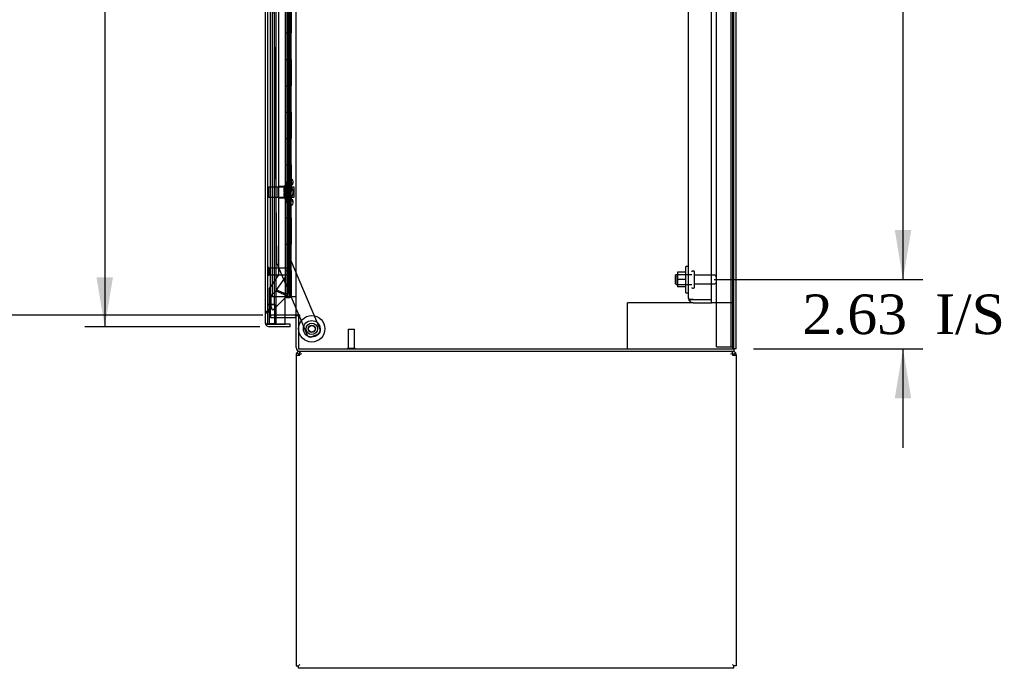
# Model space of a CAD drawing. Header units: inches. Extents: x 1 to 359, y -2 to 239.
# Tile 9 of 20: x 159 to 196, y 65 to 90. Entities that reach past the tile are written whole.
import ezdxf
from ezdxf.enums import TextEntityAlignment as Align
from ezdxf.lldxf.tags import DXFTag

# ---------------------------------------------------------------- set-up
doc = ezdxf.new("R2010")
doc.units = ezdxf.units.IN
doc.header["$MEASUREMENT"] = 0
for name, color, linetype in [('COM43134', 7, 'Continuous'), ('COM50521', 7, 'Continuous'), ('COM50799-4', 7, 'Continuous'), ('COM50800-1', 7, 'Continuous'), ('COM52265-3', 7, 'Continuous'), ('COM54578-68', 7, 'Continuous'), ('COM54928-4', 7, 'Continuous'), ('COM55702-64', 7, 'Continuous'), ('COM56694-4', 7, 'Continuous'), ('COM70839-4', 7, 'Continuous'), ('COM71163-9', 7, 'Continuous'), ('Default', 7, 'Continuous'), ('GSK11033', 7, 'Continuous'), ('NTS166105', 7, 'Continuous'), ('NTS18147', 7, 'Continuous'), ('ROL87452', 7, 'Continuous'), ('RVT17786', 7, 'Continuous'), ('STD21878', 7, 'Continuous'), ('STD26094', 7, 'Continuous'), ('STD26265', 7, 'Continuous'), ('WAF25059', 7, 'Continuous'), ('WAF25376', 7, 'Continuous'), ('WAM30038', 7, 'Continuous')]:
    doc.layers.add(name, color=color, linetype=linetype)
doc.styles.add('SEACAD_Times_New_Roman', font='times.ttf')
tags = doc.linetypes.add('HIDDEN2', pattern=[0.1875, 0.125, -0.0625]).pattern_tags.tags
tags[6:7] = [DXFTag(74, 4), DXFTag(75, 0), DXFTag(340, '0'), DXFTag(46, 0.0), DXFTag(50, 0.0), DXFTag(44, 0.0), DXFTag(45, 0.0)]
tags[4:5] = [DXFTag(74, 4), DXFTag(75, 0), DXFTag(340, '0'), DXFTag(46, 0.0), DXFTag(50, 0.0), DXFTag(44, 0.0), DXFTag(45, 0.0)]
doc.dimstyles.new('HAMMOND_(STH_-_300x200)', dxfattribs={"dimtxt": 1.5, "dimasz": 1.875, "dimexe": 0.75, "dimexo": 0.75, "dimgap": 0.375, "dimtad": 0, "dimtih": 1, "dimtoh": 1, "dimzin": 0, "dimdsep": 46, "dimtxsty": 'SEACAD_Times_New_Roman', "dimblk1": '_SE_FILLED', "dimblk2": '_SE_FILLED', "dimsah": 1, "dimcen": 0.75, "dimadec": 0, "dimazin": 0, "dimtfac": 0.8, "dimtofl": 0, "dimtmove": 0, "dimatfit": 3, "dimfxl": 1, "dimtolj": 1, "dimtzin": 0, "dimarcsym": 0})

# ---------------------------------------------------------------- blocks, each defined once
blk = doc.blocks.new('SE2')
at = {"layer": 'COM43134', "color": 7, "linetype": 'HIDDEN2'}
for p, q in [((184.375, 79.088), (184.375, 146.718)), ((185.25, 79.028), (185.25, 146.778)), ((184.375, 79.088), (184.375, 79.087)), ((184.375, 79.088), (184.375, 79.088)), ((184.478, 79.028), (184.411, 78.979)), ((184.56, 79.028), (184.411, 79.028)), ((184.478, 79.028), (184.56, 79.028)), ((184.56, 79.028), (184.56, 79.028)), ((184.56, 79.028), (185.25, 79.028)), ((184.56, 79.028), (185.25, 79.028)), ((184.56, 78.903), (185.25, 78.903)), ((185.25, 78.903), (185.25, 79.028))]:
    blk.add_line(p, q, dxfattribs=at)
for start, end in [(180, 180.0589), (180.1208, 216.194), (216.194, 270)]:
    blk.add_arc((184.56, 79.088), 0.185, start, end, dxfattribs=at)
blk.add_open_spline([(184.411, 79.028), (184.4, 79.038), (184.391, 79.048), (184.382, 79.063), (184.379, 79.068), (184.376, 79.078), (184.376, 79.083), (184.375, 79.088)], degree=3, knots=[0, 0, 0, 0, 0.5, 0.5, 0.75, 0.75, 1, 1, 1, 1], dxfattribs=at)
at = {"layer": 'COM50521', "color": 7, "linetype": 'HIDDEN2'}
for p, q in [((182.205, 78.903), (182.062, 78.903)), ((182.062, 77.153), (182.062, 78.903)), ((184.56, 78.903), (182.205, 78.903)), ((186.062, 78.903), (185.25, 78.903))]:
    blk.add_line(p, q, dxfattribs=at)
at = {"layer": 'COM50799-4', "color": 7, "linetype": 'HIDDEN2'}
for p, q in [((168.744, 79.391), (168.744, 146.85)), ((169.184, 146.997), (169.184, 80.215)), ((169.184, 79.965), (169.184, 79.244)), ((168.56, 79.183), (168.728, 79.35)), ((168.56, 78.763), (168.56, 79.183)), ((169.143, 79.143), (168.621, 78.621)), ((168.728, 79.35), (169.025, 79.227)), ((169.041, 79.268), (168.744, 79.391)), ((169.075, 79.244), (169.041, 79.244)), ((169.041, 79.244), (169.041, 79.223)), ((169.065, 79.22), (169.113, 79.172)), ((169.075, 79.244), (169.143, 79.244)), ((169.113, 79.172), (169.143, 79.143)), ((169.184, 79.244), (169.143, 79.244)), ((168.434, 78.512), (168.339, 78.512)), ((168.455, 78.61), (168.498, 78.653)), ((168.463, 78.617), (168.482, 78.637)), ((168.482, 78.637), (168.544, 78.698)), ((168.544, 78.698), (168.591, 78.651)), ((168.621, 78.621), (168.591, 78.651))]:
    blk.add_line(p, q, dxfattribs=at)
for centre, radius, start, end in [((169.807, 80.393), 1.404, 236.1344, 240.3737), ((169.091, 79.486), 0.267, 255.6076, 264.5089), ((168.77, 77.89), 1.404, 74.6263, 78.8656), ((168.905, 79.038), 0.267, 50.4911, 59.3924), ((169.041, 79.244), 0.048, 315, 0), ((169.041, 79.244), 0.143, 315, 0), ((168.105, 78.846), 0.463, 341.4194, 349.6856), ((167.788, 78.49), 0.819, 11.3041, 19.4462)]:
    blk.add_arc(centre, radius, start, end, dxfattribs=at)
at = {"layer": 'COM50799-4', "color": 7, "linetype": 'Continuous'}
for start, end in [(180, 201.6197), (203.9858, 217.5036)]:
    blk.add_arc((168.482, 78.138), 0.143, start, end, dxfattribs=at)
at = {"layer": 'COM50799-4', "color": 7, "linetype": 'HIDDEN2'}
for points, knots in [([(168.339, 78.512), (168.339, 78.521), (168.343, 78.53), (168.355, 78.547), (168.363, 78.556), (168.386, 78.574), (168.399, 78.582), (168.429, 78.6), (168.446, 78.608), (168.463, 78.617)], [0, 0, 0, 0, 0.25, 0.25, 0.5, 0.5, 0.75, 0.75, 1, 1, 1, 1]), ([(168.434, 78.512), (168.434, 78.524), (168.436, 78.536), (168.442, 78.553), (168.444, 78.559), (168.449, 78.571), (168.452, 78.576), (168.461, 78.594), (168.468, 78.606), (168.48, 78.623), (168.484, 78.629), (168.491, 78.641), (168.495, 78.647), (168.498, 78.653)], [0, 0, 0, 0, 0.25, 0.25, 0.375, 0.375, 0.5, 0.5, 0.75, 0.75, 0.875, 0.875, 1, 1, 1, 1])]:
    blk.add_open_spline(points, degree=3, knots=knots, dxfattribs=at)
at = {"layer": 'COM50800-1', "color": 7, "linetype": 'HIDDEN2'}
blk.add_line((186.062, 77.153), (186.062, 149.088), dxfattribs=at)
at = {"layer": 'COM50800-1', "color": 7, "linetype": 'Continuous'}
for q in [(186.187, 149.088), (186.092, 77.153)]:
    blk.add_line((186.187, 77.153), q, dxfattribs=at)
at = {"layer": 'COM52265-3', "color": 7, "linetype": 'Continuous'}
for p, q in [((186.092, 77.153), (186.092, 149.088)), ((169.499, 78.433), (169.499, 147.808)), ((169.451, 78.433), (169.084, 78.433)), ((169.451, 78.433), (169.499, 78.433)), ((169.642, 78.433), (169.499, 78.433)), ((169.594, 78.403), (169.594, 77.153)), ((169.642, 78.403), (169.594, 78.403)), ((169.642, 78.403), (169.642, 78.433)), ((169.594, 77.153), (186.092, 77.153))]:
    blk.add_line(p, q, dxfattribs=at)
at = {"layer": 'COM52265-3', "color": 7, "linetype": 'HIDDEN2'}
for p, q in [((168.532, 78.433), (168.532, 147.808)), ((169.084, 78.433), (168.532, 78.433))]:
    blk.add_line(p, q, dxfattribs=at)
at = {"layer": 'COM54578-68', "color": 7, "linetype": 'HIDDEN2'}
for p, q in [((168.597, 147.12), (168.597, 79.12)), ((169.151, 147.12), (169.151, 79.12)), ((169.251, 79.12), (169.251, 147.12)), ((169.191, 89.12), (169.191, 90.12)), ((169.313, 90.12), (169.313, 89.12)), ((169.318, 89.12), (169.318, 90.12)), ((169.201, 88.12), (169.201, 89.12)), ((169.243, 88.12), (169.243, 89.12)), ((169.288, 89.12), (169.318, 89.12)), ((169.318, 88.12), (169.318, 89.12)), ((169.191, 87.12), (169.191, 88.12)), ((169.288, 88.12), (169.318, 88.12)), ((169.313, 88.12), (169.313, 87.12)), ((169.318, 87.12), (169.318, 88.12)), ((169.201, 86.12), (169.201, 87.12)), ((169.243, 86.12), (169.243, 87.12)), ((169.288, 87.12), (169.318, 87.12)), ((169.318, 86.12), (169.318, 87.12)), ((169.191, 85.12), (169.191, 86.12)), ((169.288, 86.12), (169.318, 86.12)), ((169.313, 86.12), (169.313, 85.12)), ((169.318, 85.12), (169.318, 86.12)), ((169.201, 84.12), (169.201, 85.12)), ((169.243, 84.12), (169.243, 85.12)), ((169.288, 85.12), (169.318, 85.12)), ((169.318, 84.12), (169.318, 85.12)), ((169.191, 83.12), (169.191, 84.12)), ((169.288, 84.12), (169.318, 84.12)), ((169.313, 84.12), (169.313, 83.12)), ((169.318, 83.12), (169.318, 84.12)), ((169.201, 82.12), (169.201, 83.12)), ((169.243, 82.12), (169.243, 83.12)), ((169.288, 83.12), (169.318, 83.12)), ((169.318, 82.12), (169.318, 83.12)), ((169.191, 81.12), (169.191, 82.12)), ((169.288, 82.12), (169.318, 82.12)), ((169.313, 82.12), (169.313, 81.12)), ((169.318, 81.12), (169.318, 82.12)), ((169.201, 80.12), (169.201, 81.12)), ((169.243, 80.12), (169.243, 81.12)), ((169.288, 81.12), (169.318, 81.12)), ((169.318, 80.12), (169.318, 81.12)), ((169.191, 79.12), (169.191, 80.12)), ((169.288, 80.12), (169.318, 80.12)), ((169.313, 80.12), (169.313, 79.12)), ((169.318, 79.12), (169.318, 80.12)), ((169.084, 79.12), (168.597, 79.12))]:
    blk.add_line(p, q, dxfattribs=at)
at = {"layer": 'COM54578-68', "color": 7, "linetype": 'Continuous'}
for p, q in [((169.084, 90.12), (169.084, 89.12)), ((169.288, 90.12), (169.288, 89.12)), ((169.084, 89.12), (169.084, 88.12)), ((169.084, 89.12), (169.288, 89.12)), ((169.084, 89.12), (169.288, 89.12)), ((169.288, 89.12), (169.288, 88.12)), ((169.084, 88.12), (169.288, 88.12)), ((169.084, 88.12), (169.288, 88.12)), ((169.084, 88.12), (169.084, 87.12)), ((169.288, 88.12), (169.288, 87.12)), ((169.084, 87.12), (169.084, 86.12)), ((169.084, 87.12), (169.288, 87.12)), ((169.084, 87.12), (169.288, 87.12)), ((169.288, 87.12), (169.288, 86.12)), ((169.084, 86.12), (169.288, 86.12)), ((169.084, 86.12), (169.288, 86.12)), ((169.084, 86.12), (169.084, 85.12)), ((169.288, 86.12), (169.288, 85.12)), ((169.084, 85.12), (169.084, 84.12)), ((169.084, 85.12), (169.288, 85.12)), ((169.084, 85.12), (169.288, 85.12)), ((169.288, 85.12), (169.288, 84.12)), ((169.084, 84.12), (169.288, 84.12)), ((169.084, 84.12), (169.288, 84.12)), ((169.084, 84.12), (169.084, 83.12)), ((169.288, 84.12), (169.288, 83.12)), ((169.084, 83.12), (169.084, 82.12)), ((169.084, 83.12), (169.288, 83.12)), ((169.084, 83.12), (169.288, 83.12)), ((169.288, 83.12), (169.288, 82.12)), ((169.084, 82.12), (169.288, 82.12)), ((169.084, 82.12), (169.288, 82.12)), ((169.084, 82.12), (169.084, 81.12)), ((169.288, 82.12), (169.288, 81.12)), ((169.084, 81.12), (169.084, 80.12)), ((169.084, 81.12), (169.288, 81.12)), ((169.084, 81.12), (169.288, 81.12)), ((169.288, 81.12), (169.288, 80.12)), ((169.084, 80.12), (169.288, 80.12)), ((169.084, 80.12), (169.288, 80.12)), ((169.084, 80.12), (169.084, 79.12)), ((169.288, 80.12), (169.288, 79.12)), ((169.288, 79.12), (169.084, 79.12)), ((169.139, 79.085), (169.139, 79.111)), ((169.139, 79.111), (169.189, 79.111)), ((169.189, 79.085), (169.139, 79.085)), ((169.151, 79.12), (169.151, 79.111)), ((169.214, 79.111), (169.189, 79.111)), ((169.214, 79.085), (169.189, 79.085)), ((169.214, 79.111), (169.264, 79.111)), ((169.264, 79.085), (169.214, 79.085)), ((169.251, 79.111), (169.251, 79.12)), ((169.264, 79.111), (169.264, 79.085)), ((169.499, 79.12), (169.288, 79.12))]:
    blk.add_line(p, q, dxfattribs=at)
at = {"layer": 'COM54928-4', "color": 7, "linetype": 'Continuous'}
for p, q in [((169.499, 76.915), (169.499, 65.153)), ((169.499, 76.915), (169.642, 76.915)), ((169.604, 76.944), (169.529, 77.002)), ((169.642, 77.002), (169.642, 77.058)), ((169.642, 76.915), (169.642, 77.002)), ((186.044, 77.002), (186.044, 77.058)), ((186.044, 77.002), (186.044, 76.915)), ((186.044, 76.915), (186.187, 76.915)), ((186.083, 76.944), (186.158, 77.002)), ((186.187, 76.915), (186.187, 65.153)), ((169.499, 65.153), (169.594, 65.153)), ((169.594, 65.153), (169.642, 65.201)), ((169.595, 65.153), (169.642, 65.201)), ((169.595, 65.058), (169.595, 65.153)), ((186.092, 65.058), (169.595, 65.058)), ((186.092, 65.153), (186.044, 65.201)), ((186.092, 65.153), (186.044, 65.201)), ((186.187, 65.153), (186.092, 65.153)), ((186.092, 65.058), (186.092, 65.153))]:
    blk.add_line(p, q, dxfattribs=at)
for centre, radius, start, end in [((169.642, 76.915), 0.143, 142.4162, 180), ((169.642, 76.915), 0.143, 90, 142.4161), ((169.642, 76.915), 0.048, 142.4162, 180), ((169.642, 76.915), 0.048, 90, 142.4162), ((169.642, 76.915), 0.048, 90, 142.4162), ((186.044, 76.915), 0.143, 37.5839, 90), ((186.044, 76.915), 0.048, 37.5838, 90), ((186.044, 76.915), 0.048, 0, 37.5838), ((186.044, 76.915), 0.143, 0, 37.5838)]:
    blk.add_arc(centre, radius, start, end, dxfattribs=at)
at = {"layer": 'COM54928-4', "color": 7, "linetype": 'HIDDEN2'}
for centre, start, end in [((169.704, 76.853), 92.1547, 123.9357), ((185.983, 76.853), 56.0643, 87.8453)]:
    blk.add_arc(centre, 0.11, start, end, dxfattribs=at)
at = {"layer": 'COM54928-4', "color": 7, "linetype": 'Continuous'}
for points in [[(169.7, 77.058), (169.69, 77.058), (169.681, 77.053), (169.662, 77.034), (169.652, 77.019), (169.642, 77.002)], [(186.044, 77.002), (186.035, 77.019), (186.025, 77.034), (186.006, 77.053), (185.997, 77.058), (185.987, 77.058)]]:
    blk.add_open_spline(points, degree=3, knots=[0, 0, 0, 0, 0.5, 0.5, 1, 1, 1, 1], dxfattribs=at)
at = {"layer": 'COM55702-64', "color": 7, "linetype": 'HIDDEN2'}
for p, q in [((185.437, 77.235), (185.437, 148.985)), ((185.99, 77.235), (185.99, 148.985)), ((185.437, 77.235), (185.625, 77.235)), ((185.625, 77.235), (185.875, 77.235)), ((185.875, 77.235), (185.99, 77.235)), ((185.99, 77.235), (186.062, 77.235))]:
    blk.add_line(p, q, dxfattribs=at)
at = {"layer": 'COM56694-4', "color": 7, "linetype": 'Continuous'}
for p, q in [((168.339, 78.138), (168.339, 148.102)), ((169.084, 78.09), (169.084, 79.12)), ((168.339, 78.138), (168.339, 78.138)), ((168.339, 78.138), (168.339, 78.138)), ((168.482, 78.09), (168.369, 78.09)), ((168.42, 78.09), (168.369, 78.051)), ((168.42, 78.09), (168.482, 78.09)), ((168.482, 78.09), (169.084, 78.09)), ((168.482, 78.09), (168.482, 78.09)), ((169.277, 78.09), (168.684, 78.09)), ((169.277, 77.995), (169.277, 78.09)), ((169.277, 77.995), (168.482, 77.995))]:
    blk.add_line(p, q, dxfattribs=at)
for start, end in [(180, 180.0762), (180.1561, 217.5036), (217.5036, 270)]:
    blk.add_arc((168.482, 78.138), 0.143, start, end, dxfattribs=at)
blk.add_open_spline([(168.369, 78.09), (168.36, 78.098), (168.352, 78.106), (168.345, 78.118), (168.343, 78.122), (168.34, 78.13), (168.34, 78.134), (168.339, 78.138)], degree=3, knots=[0, 0, 0, 0, 0.5, 0.5, 0.75, 0.75, 1, 1, 1, 1], dxfattribs=at)
at = {"layer": 'COM70839-4', "color": 7, "linetype": 'HIDDEN2'}
for p, q in [((168.976, 112.37), (169.287, 80.526)), ((168.458, 110.99), (168.757, 80.44)), ((168.767, 80.392), (169.602, 78.433)), ((169.287, 80.526), (170.414, 77.881)), ((169.615, 78.403), (169.926, 77.673)), ((170.348, 77.717), (170.09, 77.607))]:
    blk.add_line(p, q, dxfattribs=at)
at = {"layer": 'COM70839-4', "color": 7, "linetype": 'Continuous'}
blk.add_line((169.602, 78.433), (169.615, 78.403), dxfattribs=at)
at = {"layer": 'COM70839-4', "color": 7, "linetype": 'HIDDEN2'}
blk.add_circle((170.094, 77.914), 0.129, dxfattribs=at)
for centre, start, end in [((168.882, 80.441), 180.5607, 203.0727), ((170.041, 77.722), 203.0727, 293.0727), ((170.299, 77.832), 293.0727, 23.0727)]:
    blk.add_arc(centre, 0.125, start, end, dxfattribs=at)
at = {"layer": 'COM71163-9', "color": 7, "linetype": 'HIDDEN2'}
for p, q in [((168.532, 78.433), (168.532, 78.338)), ((168.532, 78.338), (169.084, 78.338))]:
    blk.add_line(p, q, dxfattribs=at)
at = {"layer": 'COM71163-9', "color": 7, "linetype": 'Continuous'}
for p, q in [((169.499, 77.201), (169.499, 78.403)), ((169.594, 78.403), (169.499, 78.403)), ((169.084, 78.338), (169.451, 78.338)), ((186.092, 77.058), (169.642, 77.058)), ((186.092, 77.153), (186.092, 77.058))]:
    blk.add_line(p, q, dxfattribs=at)
for centre, radius, start, end in [((169.451, 78.29), 0.143, 52.2051, 90), ((169.451, 78.29), 0.048, 0, 90), ((169.642, 77.201), 0.143, 180, 270)]:
    blk.add_arc(centre, radius, start, end, dxfattribs=at)
at = {"layer": 'COM71163-9', "color": 7, "linetype": 'HIDDEN2'}
blk.add_arc((169.642, 77.201), 0.048, 180, 270, dxfattribs=at)
at = {"layer": 'GSK11033', "color": 7, "linetype": 'HIDDEN2'}
for p, q in [((168.434, 78.84), (168.434, 147.4)), ((168.684, 78.84), (168.684, 147.4)), ((168.839, 146.296), (168.839, 79.954)), ((168.839, 79.954), (168.484, 79.446)), ((169.089, 79.875), (168.734, 79.367)), ((168.484, 79.446), (168.484, 78.1)), ((168.734, 79.367), (168.734, 78.1)), ((168.434, 78.09), (168.434, 78.84)), ((168.434, 78.84), (168.684, 78.84)), ((168.684, 78.84), (168.434, 78.84)), ((168.684, 78.84), (168.684, 78.09)), ((168.734, 78.1), (168.484, 78.1))]:
    blk.add_line(p, q, dxfattribs=at)
at = {"layer": 'GSK11033', "color": 7, "linetype": 'Continuous'}
for p, q in [((168.684, 78.09), (168.434, 78.09)), ((168.434, 78.09), (168.434, 78.09)), ((168.684, 78.09), (168.684, 78.09))]:
    blk.add_line(p, q, dxfattribs=at)
at = {"layer": 'NTS166105', "color": 7, "linetype": 'HIDDEN2'}
for p, q in [((183.959, 80.054), (183.959, 79.776)), ((184.279, 80.054), (183.959, 80.054)), ((183.959, 79.776), (183.959, 79.504)), ((184.279, 79.776), (183.959, 79.776)), ((184.279, 79.504), (183.959, 79.504))]:
    blk.add_line(p, q, dxfattribs=at)
at = {"layer": 'NTS18147', "color": 7, "linetype": 'HIDDEN2'}
for p, q in [((168.825, 82.87), (168.825, 83.31)), ((169.262, 83.31), (168.825, 83.31)), ((169.262, 83.586), (169.262, 83.59)), ((169.325, 83.59), (169.262, 83.59)), ((169.262, 83.586), (169.262, 83.397)), ((169.262, 83.586), (169.325, 83.586)), ((169.262, 83.397), (169.262, 83.279)), ((169.325, 83.397), (169.262, 83.397)), ((169.262, 83.279), (169.262, 82.902)), ((169.262, 83.279), (169.325, 83.279)), ((169.325, 83.586), (169.325, 83.59)), ((169.325, 83.279), (169.325, 83.397)), ((169.387, 83.437), (169.387, 83.491)), ((168.825, 82.87), (169.262, 82.87)), ((169.262, 82.902), (169.262, 82.784)), ((169.325, 82.902), (169.262, 82.902)), ((169.325, 82.784), (169.325, 82.902)), ((169.262, 82.784), (169.262, 82.595)), ((169.262, 82.784), (169.325, 82.784)), ((169.262, 82.595), (169.262, 82.59)), ((169.325, 82.595), (169.262, 82.595)), ((169.262, 82.59), (169.325, 82.59)), ((169.325, 82.595), (169.325, 82.59)), ((169.387, 82.689), (169.387, 82.744))]:
    blk.add_line(p, q, dxfattribs=at)
blk.add_arc((169.069, 83.09), 0.318, 323.6338, 36.3662, dxfattribs=at)
for centre, start_param, end_param in [((169.069, 83.491), 2.506883, 3.776302), ((169.069, 83.437), 2.506883, 3.141593), ((169.069, 82.744), 3.141593, 3.776302), ((169.069, 82.689), 2.506883, 3.776302)]:
    blk.add_ellipse(centre, major_axis=(-0.318, 0), ratio=0.5, start_param=start_param, end_param=end_param, dxfattribs=at)
at = {"layer": 'ROL87452', "color": 7, "linetype": 'HIDDEN2'}
blk.add_circle((170.094, 77.914), 0.5, dxfattribs=at)
at = {"layer": 'RVT17786', "color": 7, "linetype": 'HIDDEN2'}
for radius in [0.217, 0.125]:
    blk.add_circle((170.094, 77.914), radius, dxfattribs=at)
at = {"layer": 'STD21878', "color": 7, "linetype": 'HIDDEN2'}
for p, q in [((168.466, 80.231), (168.434, 80.231)), ((168.434, 79.95), (168.466, 79.95)), ((168.466, 80.231), (168.466, 79.95)), ((169.184, 80.215), (168.466, 80.215)), ((168.466, 79.965), (169.184, 79.965)), ((169.184, 80.215), (169.184, 79.965)), ((171.469, 77.903), (171.719, 77.903)), ((171.469, 77.903), (171.469, 77.184)), ((171.719, 77.184), (171.719, 77.903)), ((171.454, 77.184), (171.735, 77.184)), ((171.454, 77.184), (171.454, 77.153)), ((171.735, 77.153), (171.735, 77.184))]:
    blk.add_line(p, q, dxfattribs=at)
at = {"layer": 'STD26094', "color": 7, "linetype": 'HIDDEN2'}
for p, q in [((183.913, 79.965), (183.875, 79.928)), ((183.875, 79.928), (183.875, 79.628)), ((183.913, 79.59), (183.913, 79.965)), ((184.5, 79.965), (183.913, 79.965)), ((184.57, 80.103), (184.53, 80.103)), ((184.6, 79.483), (184.6, 80.073)), ((185.377, 79.943), (184.6, 79.943)), ((183.875, 79.628), (183.913, 79.59)), ((183.913, 79.59), (184.5, 79.59)), ((184.6, 79.613), (185.377, 79.613)), ((184.53, 79.453), (184.57, 79.453))]:
    blk.add_line(p, q, dxfattribs=at)
for centre, radius, start, end in [((184.53, 80.073), 0.03, 90, 180), ((184.57, 80.073), 0.03, 0, 90), ((185.377, 79.883), 0.06, 0, 90), ((185.377, 79.673), 0.06, 270, 0), ((184.53, 79.483), 0.03, 180, 270), ((184.57, 79.483), 0.03, 270, 0)]:
    blk.add_arc(centre, radius, start, end, dxfattribs=at)
at = {"layer": 'STD26265', "color": 7, "linetype": 'HIDDEN2'}
for p, q in [((168.469, 83.275), (168.434, 83.24)), ((168.469, 82.905), (168.469, 83.275)), ((169.434, 83.275), (168.469, 83.275)), ((169.434, 82.905), (169.434, 83.275)), ((168.434, 82.94), (168.469, 82.905)), ((168.469, 82.905), (169.434, 82.905))]:
    blk.add_line(p, q, dxfattribs=at)
at = {"layer": 'WAF25059', "color": 7, "linetype": 'HIDDEN2'}
for p, q in [((184.279, 79.278), (184.279, 80.278)), ((184.375, 80.278), (184.279, 80.278)), ((184.279, 79.278), (184.375, 79.278))]:
    blk.add_line(p, q, dxfattribs=at)
at = {"layer": 'WAF25376', "color": 7, "linetype": 'HIDDEN2'}
for radius in [0.315, 0.14]:
    blk.add_circle((170.094, 77.914), radius, dxfattribs=at)
at = {"layer": 'WAM30038', "color": 7, "linetype": 'HIDDEN2'}
for p, q in [((169.049, 83.264), (169.049, 83.319)), ((169.094, 83.292), (169.049, 83.264)), ((169.049, 83.239), (169.094, 83.268)), ((169.049, 83.264), (169.065, 83.251)), ((169.049, 83.108), (169.049, 83.239)), ((169.065, 83.251), (169.104, 83.276)), ((169.113, 83.465), (169.113, 82.715)), ((169.137, 83.465), (169.113, 83.465)), ((169.137, 83.465), (169.137, 82.715)), ((169.094, 83.108), (169.049, 83.108)), ((169.049, 82.941), (169.049, 83.073)), ((169.049, 83.073), (169.094, 83.073)), ((169.094, 82.913), (169.049, 82.941)), ((169.065, 82.929), (169.049, 82.917)), ((169.049, 82.862), (169.049, 82.917)), ((169.049, 82.917), (169.094, 82.888)), ((169.104, 82.905), (169.065, 82.929)), ((169.113, 82.715), (169.137, 82.715))]:
    blk.add_line(p, q, dxfattribs=at)
for centre, radius, start, end in [((168.529, 83.993), 0.85, 311.7058, 313.4493), ((169.095, 83.09), 0.0181, 1.7718, 93.073), ((169.095, 83.091), 0.0182, 267.1609, 357.9942), ((168.526, 82.185), 0.854, 46.5547, 48.2901)]:
    blk.add_arc(centre, radius, start, end, dxfattribs=at)
for points, knots in [([(169.049, 83.319), (169.062, 83.33), (169.075, 83.342), (169.088, 83.353), (169.09, 83.355), (169.092, 83.357), (169.094, 83.359)], [0, 0, 0, 0, 0.858552, 0.858552, 0.858552, 1, 1, 1, 1]), ([(169.108, 83.298), (169.107, 83.298), (169.107, 83.298), (169.103, 83.297), (169.099, 83.295), (169.094, 83.292)], [0.4389304, 0.4389304, 0.4389304, 0.4389304, 0.5, 0.5, 1, 1, 1, 1]), ([(169.094, 83.268), (169.096, 83.269), (169.099, 83.271), (169.103, 83.274), (169.105, 83.276), (169.108, 83.281), (169.11, 83.283), (169.113, 83.288), (169.113, 83.29), (169.113, 83.292)], [0, 0, 0, 0, 0.25, 0.25, 0.5, 0.5, 0.75, 0.75, 1, 1, 1, 1]), ([(169.113, 82.888), (169.113, 82.89), (169.113, 82.893), (169.11, 82.898), (169.108, 82.9), (169.103, 82.907), (169.099, 82.91), (169.094, 82.913)], [0, 0, 0, 0, 0.25, 0.25, 0.5, 0.5, 1, 1, 1, 1]), ([(169.094, 82.888), (169.096, 82.887), (169.099, 82.886), (169.103, 82.884), (169.105, 82.883), (169.107, 82.883), (169.107, 82.883), (169.108, 82.883)], [0, 0, 0, 0, 0.25, 0.25, 0.5, 0.5, 0.5626015, 0.5626015, 0.5626015, 0.5626015]), ([(169.094, 82.822), (169.092, 82.824), (169.09, 82.826), (169.088, 82.828), (169.075, 82.839), (169.062, 82.851), (169.049, 82.862)], [0, 0, 0, 0, 0.141448, 0.141448, 0.141448, 1, 1, 1, 1])]:
    blk.add_open_spline(points, degree=3, knots=knots, dxfattribs=at)
blk = doc.blocks.new('DMBLK3091')
at = {"layer": 'Default', "linetype": 'Continuous'}
for points in [[(192.822, 81.653), (192.197, 81.653), (192.51, 79.778)], [(192.822, 75.278), (192.51, 77.153), (192.197, 75.278)]]:
    blk.add_hatch(color=7, dxfattribs=at).paths.add_polyline_path(points)
at = {"layer": 'Default', "color": 7, "linetype": 'Continuous'}
for p, q in [((192.51, 79.778), (192.51, 83.528)), ((185.35, 79.778), (193.26, 79.778)), ((186.842, 77.153), (193.26, 77.153)), ((192.51, 73.403), (192.51, 77.153))]:
    blk.add_line(p, q, dxfattribs=at)
at = {"layer": 'Default', "color": 7, "linetype": 'Continuous', "style": 'SEACAD_Times_New_Roman'}
for s, p in [('2.63', (188.697, 79.215)), ('I/S', (193.728, 79.215))]:
    blk.add_text(s, height=1.5, dxfattribs=at).set_placement(p, align=Align.TOP_LEFT)
blk = doc.blocks.new('_SE_FILLED')
at = {"color": 0}
blk.add_line((0, 0), (-1, 0), dxfattribs=at)
blk.add_solid([(0, 0), (-1, -0.1665), (-1, 0.1665), (0, 0)], dxfattribs=at)
blk = doc.blocks.new('DMBLK3092')
at = {"layer": 'Default', "linetype": 'Continuous'}
for points in [[(192.822, 111.028), (192.51, 112.903), (192.197, 111.028)], [(192.822, 81.653), (192.197, 81.653), (192.51, 79.778)]]:
    blk.add_hatch(color=7, dxfattribs=at).paths.add_polyline_path(points)
at = {"layer": 'Default', "color": 7, "linetype": 'Continuous'}
for p, q in [((185.35, 112.903), (193.26, 112.903)), ((192.51, 97.615), (192.51, 112.903)), ((192.51, 79.778), (192.51, 95.59)), ((185.35, 79.778), (193.26, 79.778))]:
    blk.add_line(p, q, dxfattribs=at)
at = {"layer": 'Default', "color": 7, "linetype": 'Continuous', "style": 'SEACAD_Times_New_Roman'}
blk.add_text('33.13', height=1.5, dxfattribs=at).set_placement((189.951, 97.09), align=Align.TOP_LEFT)
blk = doc.blocks.new('DMBLK3101')
at = {"layer": 'Default', "linetype": 'Continuous'}
for points in [[(161.933, 110.927), (162.558, 110.927), (162.246, 112.802)], [(161.933, 79.87), (162.246, 77.995), (162.558, 79.87)]]:
    blk.add_hatch(color=7, dxfattribs=at).paths.add_polyline_path(points)
at = {"layer": 'Default', "color": 7, "linetype": 'Continuous'}
for p, q in [((167.154, 112.802), (161.496, 112.802)), ((162.246, 112.802), (162.246, 97.22)), ((162.246, 95.195), (162.246, 77.995)), ((168.13, 77.995), (161.496, 77.995))]:
    blk.add_line(p, q, dxfattribs=at)
at = {"layer": 'Default', "color": 7, "linetype": 'Continuous', "style": 'SEACAD_Times_New_Roman'}
blk.add_text('34.81', height=1.5, dxfattribs=at).set_placement((159.686, 96.695), align=Align.TOP_LEFT)
blk = doc.blocks.new('DMBLK3102')
at = {"layer": 'Default', "linetype": 'Continuous'}
for points in [[(151.929, 145.933), (152.554, 145.933), (152.242, 147.808)], [(151.929, 80.308), (152.242, 78.433), (152.554, 80.308)]]:
    blk.add_hatch(color=7, dxfattribs=at).paths.add_polyline_path(points)
at = {"layer": 'Default', "color": 7, "linetype": 'Continuous'}
for p, q in [((168.242, 147.808), (151.492, 147.808)), ((152.242, 147.808), (152.242, 114.395)), ((152.242, 107.345), (152.242, 78.433)), ((168.242, 78.433), (151.492, 78.433))]:
    blk.add_line(p, q, dxfattribs=at)
at = {"layer": 'Default', "color": 7, "linetype": 'Continuous', "style": 'SEACAD_Times_New_Roman'}
for s, p in [('69.38', (149.682, 113.87)), ('DOOR ', (148.811, 111.62)), ('OPENING', (147.372, 109.37))]:
    blk.add_text(s, height=1.5, dxfattribs=at).set_placement(p, align=Align.TOP_LEFT)

msp = doc.modelspace()

# ---------------------------------------------------------------- block references
at = {"layer": 'Default'}
msp.add_blockref('SE2', (0, 0), dxfattribs=at)

# ---------------------------------------------------------------- dimensions: what is measured, and where the dimension line sits
at = {"layer": 'Default', "color": 7, "linetype": 'Continuous'}
for base, p1, p2, angle, text, picture, middle, dimtype in [((152.241539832, 147.80787179), (168.991998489, 147.80787179), (168.991998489, 78.43287179), 270, '\\A1;<>\\PDOOR \\XOPENING', 'DMBLK3102', (152.241539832, 113.12037149), 161), ((162.246, 77.995), (167.904, 112.802), (168.88, 77.995), 90, '\\A1;<>', 'DMBLK3101', (162.246, 95.945), 160), ((192.509877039, 79.77787179), (184.600498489, 79.77787179), (184.600498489, 112.90287179), 90, '\\A1;<>', 'DMBLK3092', (192.509877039, 96.340371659), 161), ((192.509877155, 79.77787179), (186.092498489, 77.15287179), (184.600498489, 79.77787179), 90, '\\A1;<> I/S', 'DMBLK3091', (192.509877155, 78.465371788), 160)]:
    dim = msp.add_linear_dim(base=base, p1=p1, p2=p2, angle=angle, text=text, dimstyle='HAMMOND_(STH_-_300x200)', dxfattribs=at)
    dim.commit()
    dim.dimension.update_dxf_attribs({"geometry": picture, "text_midpoint": middle, "dimtype": dimtype})

doc.saveas('drawing.dxf')
